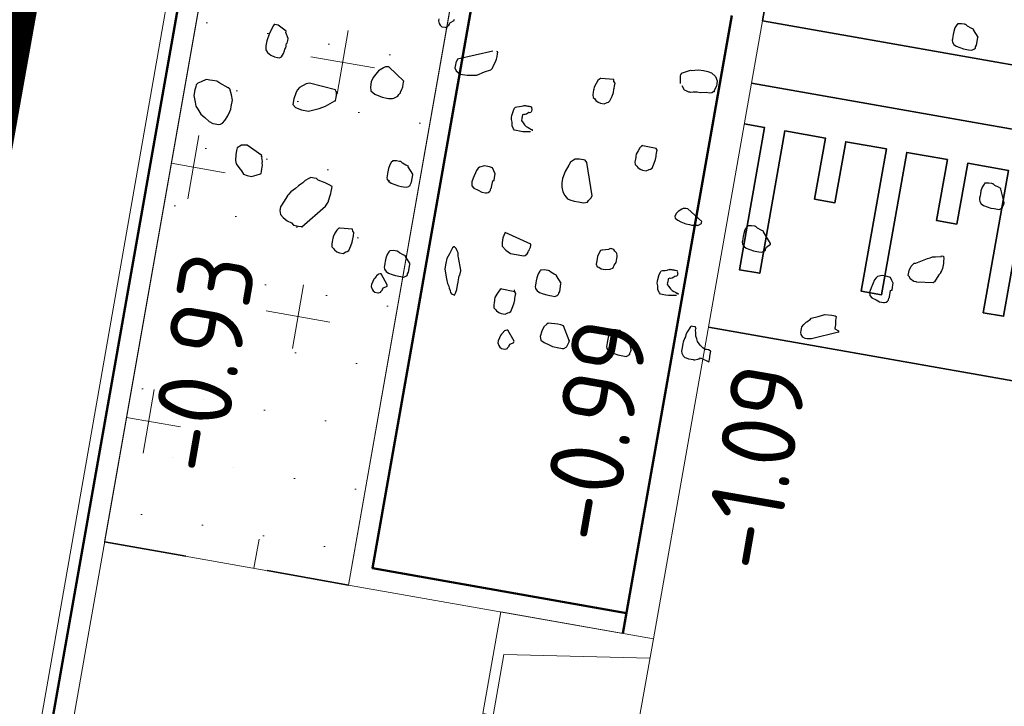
# Model space of a CAD drawing. Header units: metres. Extents: x 2514 to 227642, y 1683 to 852646.
# Tile 159 of 256: x 113813.68 to 113818.45, y 426285.9 to 426289.22. Entities that reach past the tile are written whole.
import ezdxf
from ezdxf.lldxf.tags import DXFTag

# ---------------------------------------------------------------- set-up
doc = ezdxf.new("R2010")
doc.units = ezdxf.units.M
doc.linetypes.add('XX-CENTER', pattern=[8, 5, -1, 1, -1])
doc.linetypes.add('ZZ-HIDDEN-SO', pattern=[4, 2, -2])
for name, color, linetype, lineweight in [('B-WE-KG-GRENS_PERCEEL-GV', 252, 'KG-PERCEEL', 18), ('N-WE-GR-BOMENZAND-A-200', 32, 'Continuous', 18), ('N-WE-GR-BOMENZAND-G', 30, 'Continuous', 35), ('N-WE-GR-BOOM-S', 94, 'Continuous', 25), ('N-WE-KG-WERKGRENS-G', 7, 'XX-CENTER', 35), ('N-WE-VH-DREMPEL_BESTRAAT-G', 1, 'Continuous', 35), ('N-WE-VH-KANTOPSLUITING_ACHTERKANTBAND-G', 1, 'Continuous', 50), ('N-WE-VH-KANTOPSLUITING_ELEMENT_INRIT-S', 2, 'Continuous', 9), ('N-WE-VH-KANTOPSLUITING_OPSLUITBAND_100X200-G', 1, 'Continuous', 18), ('N-WE-VH-KANTOPSLUITING_OPSLUITBAND_150X250-G', 1, 'Continuous', 35), ('N-WE-VH-KANTOPSLUITING_TROTTOIRBAND_130 150-G', 2, 'Continuous', 13), ('N-WE-VH-MATERIAALGRENS-G', 7, 'ZZ-HIDDEN-SO', 35), ('N-WE-VH-NAP-T18', 1, 'Continuous', 18)]:
    doc.layers.add(name, color=color, linetype=linetype, lineweight=lineweight)
doc.styles.add('ISO', font='NLCS-ISO.ttf')
doc.styles.get("Standard").update_dxf_attribs({"font": 'romans'})
tags = doc.linetypes.add('KG-PERCEEL', pattern='A,5.5,-2,["P",Standard,S=1.8,R=0,X=-0.5,Y=-0.9],-2,5.5,-2,[5,NLCS.SHX,S=0.75,R=0,X=0,Y=0],-2', length=19).pattern_tags.tags
tags[6] = DXFTag(74, 10)

# ---------------------------------------------------------------- blocks, each defined once
blk = doc.blocks.new('SGR-BOOM_11')
at = {"flags": 128}
for points in [[(3.492393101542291, -1.059912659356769), (3.436630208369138, -0.9981455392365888), (3.436630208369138, -0.9919229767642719), (3.411754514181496, -0.9857076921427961), (3.374652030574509, -0.9732698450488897), (3.356006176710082, -0.960831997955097), (3.349776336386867, -0.960831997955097), (3.343561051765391, -0.960831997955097), (3.31268840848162, -0.960831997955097), (3.281801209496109, -0.9670545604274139), (3.275571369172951, -0.9670545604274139), (3.275571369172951, -0.9732698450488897), (3.269356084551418, -0.9794851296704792), (3.256925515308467, -1.010161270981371), (3.250710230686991, -1.047474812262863), (3.250710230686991, -1.078565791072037), (3.250710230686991, -1.097218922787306), (3.250710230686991, -1.121679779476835), (3.250710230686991, -1.134110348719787), (3.256925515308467, -1.15277075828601), (3.275571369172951, -1.171423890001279), (3.300243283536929, -1.183861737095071), (3.33754954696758, -1.190077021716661), (3.374652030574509, -1.196292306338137), (3.40553922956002, -1.196292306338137), (3.424185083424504, -1.196292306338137), (3.455072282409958, -1.196292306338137), (3.473732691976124, -1.183861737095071), (3.4799479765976, -1.177639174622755), (3.486163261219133, -1.171423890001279), (3.486163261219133, -1.158986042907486), (3.492393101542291, -1.140332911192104), (3.492393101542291, -1.066127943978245), (3.492393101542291, -1.059912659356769)], [(0.08627157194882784, -2.075551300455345), (-0.03748100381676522, -2.087981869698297), (-0.04369628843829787, -2.087981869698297), (-0.04991157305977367, -2.094204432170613), (-0.06234214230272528, -2.112442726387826), (-0.07458348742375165, -2.143533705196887), (-0.0870140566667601, -2.180839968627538), (-0.0870140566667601, -2.199500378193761), (-0.0870140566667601, -2.211523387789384), (-0.0870140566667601, -2.230176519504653), (-0.0870140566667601, -2.255044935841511), (-0.08079877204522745, -2.279920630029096), (-0.06234214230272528, -2.292358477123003), (-0.04991157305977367, -2.304796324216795), (-0.02503587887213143, -2.316812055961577), (-0.0003785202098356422, -2.323034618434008), (0.03672396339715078, -2.323034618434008), (0.06159965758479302, -2.304796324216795), (0.07404478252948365, -2.298573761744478), (0.08627157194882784, -2.286135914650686), (0.09870214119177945, -2.236391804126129), (0.1049174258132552, -2.199500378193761), (0.1049174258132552, -2.168409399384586), (0.1049174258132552, -2.155971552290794), (0.1049174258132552, -2.137318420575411), (0.1049174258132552, -2.106642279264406), (0.09248685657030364, -2.094204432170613), (0.08627157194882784, -2.075551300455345)], [(-3.121499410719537, -2.162186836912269), (-3.208134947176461, -2.118658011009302), (-3.239022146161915, -2.118658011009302), (-3.245237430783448, -2.118658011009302), (-3.251452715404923, -2.131095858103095), (-3.263897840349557, -2.168409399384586), (-3.276328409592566, -2.21773867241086), (-3.28855519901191, -2.286135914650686), (-3.28855519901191, -2.335465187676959), (-3.282339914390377, -2.372778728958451), (-3.263897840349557, -2.397647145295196), (-3.226780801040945, -2.415892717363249), (-3.189489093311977, -2.428330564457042), (-3.158601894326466, -2.428330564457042), (-3.139941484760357, -2.428330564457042), (-3.121499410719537, -2.415892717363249), (-3.115284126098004, -2.397647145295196), (-3.109054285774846, -2.378994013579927), (-3.10283900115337, -2.354125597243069), (-3.10283900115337, -2.335465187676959), (-3.096623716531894, -2.323034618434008), (-3.096623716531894, -2.304796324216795), (-3.096623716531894, -2.292358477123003), (-3.096623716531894, -2.279920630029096), (-3.090408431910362, -2.27370534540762), (-3.090408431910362, -2.248829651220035), (-3.090408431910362, -2.230176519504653), (-3.121499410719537, -2.174624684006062), (-3.121499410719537, -2.162186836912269)], [(-1.913914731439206, -2.440761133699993), (-2.080985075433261, -2.329249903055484), (-2.112076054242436, -2.335465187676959), (-2.130518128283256, -2.347903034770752), (-2.14296325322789, -2.360340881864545), (-2.173850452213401, -2.385216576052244), (-2.211142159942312, -2.459421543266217), (-2.223587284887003, -2.502943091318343), (-2.223587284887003, -2.552279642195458), (-2.211142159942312, -2.589585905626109), (-2.16782439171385, -2.614046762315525), (-2.09341564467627, -2.632699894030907), (-2.031437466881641, -2.632699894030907), (-1.994349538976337, -2.62647733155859), (-1.981904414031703, -2.620262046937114), (-1.944801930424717, -2.595801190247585), (-1.938586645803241, -2.577148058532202), (-1.92614152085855, -2.558494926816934), (-1.92614152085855, -2.552279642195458), (-1.920144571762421, -2.521188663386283), (-1.913914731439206, -2.50916565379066), (-1.913914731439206, -2.496727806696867), (-1.913914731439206, -2.471852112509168), (-1.913914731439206, -2.4531989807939), (-1.913914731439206, -2.440761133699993)], [(4.018639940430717, -2.595801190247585), (3.962891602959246, -2.471852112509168), (3.962891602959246, -2.465636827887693), (3.93823424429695, -2.459421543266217), (3.900913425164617, -2.44698369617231), (3.882471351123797, -2.434545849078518), (3.876256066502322, -2.434545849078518), (3.870040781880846, -2.434545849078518), (3.839153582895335, -2.434545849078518), (3.808062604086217, -2.440761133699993), (3.801847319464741, -2.440761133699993), (3.801847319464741, -2.44698369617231), (3.795835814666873, -2.4531989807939), (3.783390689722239, -2.484289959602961), (3.777175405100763, -2.521188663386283), (3.777175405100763, -2.552279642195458), (3.777175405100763, -2.570932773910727), (3.777175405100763, -2.595801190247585), (3.777175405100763, -2.608239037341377), (3.783390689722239, -2.62647733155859), (3.801847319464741, -2.645137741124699), (3.826708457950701, -2.657568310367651), (3.86382549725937, -2.663790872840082), (3.900913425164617, -2.670006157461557), (3.932004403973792, -2.670006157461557), (3.950461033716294, -2.670006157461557), (3.981552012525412, -2.670006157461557), (4.000008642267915, -2.657568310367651), (4.006209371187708, -2.651353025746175), (4.012439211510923, -2.645137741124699), (4.012439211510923, -2.632699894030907), (4.018639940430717, -2.614046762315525), (4.018639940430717, -2.602023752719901), (4.018639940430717, -2.595801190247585)], [(-2.55170191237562, -2.638915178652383), (-2.81182685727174, -2.620262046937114), (-2.842714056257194, -2.632699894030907), (-2.898462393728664, -2.676228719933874), (-2.917122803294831, -2.707319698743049), (-2.923338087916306, -2.737995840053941), (-2.935579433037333, -2.793955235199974), (-2.935579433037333, -2.849507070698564), (-2.904692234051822, -2.874375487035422), (-2.842714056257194, -2.886813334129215), (-2.774724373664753, -2.886813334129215), (-2.675439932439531, -2.843284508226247), (-2.619895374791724, -2.812193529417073), (-2.539256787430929, -2.744211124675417), (-2.533041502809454, -2.744211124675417), (-2.533041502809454, -2.725557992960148), (-2.533041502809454, -2.713120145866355), (-2.533041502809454, -2.688659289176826), (-2.539256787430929, -2.657568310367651), (-2.545486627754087, -2.651353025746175), (-2.55170191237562, -2.638915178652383)], [(0.6065214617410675, -2.663790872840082), (0.4765681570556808, -2.657568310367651), (0.4703383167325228, -2.657568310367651), (0.4641230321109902, -2.663790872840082), (0.4516924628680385, -2.68244400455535), (0.4392473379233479, -2.713120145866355), (0.4270205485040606, -2.750433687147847), (0.4270205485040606, -2.769086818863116), (0.4270205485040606, -2.781524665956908), (0.4270205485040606, -2.800177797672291), (0.4270205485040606, -2.824631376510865), (0.4332358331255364, -2.849507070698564), (0.4516924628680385, -2.861944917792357), (0.4641230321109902, -2.874375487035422), (0.488794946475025, -2.886813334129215), (0.513656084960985, -2.893035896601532), (0.5507731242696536, -2.893035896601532), (0.5756342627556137, -2.874375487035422), (0.587861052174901, -2.868160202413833), (0.6003061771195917, -2.85572235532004), (0.6127367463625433, -2.806393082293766), (0.6189520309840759, -2.769086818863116), (0.6189520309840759, -2.737995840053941), (0.6189520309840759, -2.725557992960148), (0.6189520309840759, -2.707319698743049), (0.6189520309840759, -2.676228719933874), (0.6065214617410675, -2.663790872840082), (0.6065214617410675, -2.663790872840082)], [(-3.579567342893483, -2.800177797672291), (-3.666421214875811, -2.769086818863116), (-3.697308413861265, -2.756648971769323), (-3.740626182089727, -2.756648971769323), (-3.765487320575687, -2.756648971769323), (-3.783943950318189, -2.756648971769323), (-3.802589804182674, -2.756648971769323), (-3.845922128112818, -2.787739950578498), (-3.877013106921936, -2.806393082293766), (-3.88923989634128, -2.824631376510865), (-3.88923989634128, -2.843284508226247), (-3.895455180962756, -2.874375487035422), (-3.895455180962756, -2.929927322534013), (-3.870783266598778, -2.992109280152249), (-3.858352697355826, -3.029007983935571), (-3.833477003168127, -3.053876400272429), (-3.796374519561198, -3.097405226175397), (-3.753056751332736, -3.121866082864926), (-3.703509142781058, -3.152957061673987), (-3.666421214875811, -3.165387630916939), (-3.641545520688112, -3.165387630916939), (-3.610658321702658, -3.165387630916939), (-3.592012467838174, -3.159172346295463), (-3.573555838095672, -3.146734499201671), (-3.554895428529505, -3.115643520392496), (-3.536249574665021, -3.066314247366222), (-3.524022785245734, -3.022785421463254), (-3.517807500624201, -2.998331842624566), (-3.517807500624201, -2.973456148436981), (-3.517807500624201, -2.9116890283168), (-3.536249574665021, -2.861944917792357), (-3.56112526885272, -2.806393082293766), (-3.567340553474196, -2.806393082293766), (-3.573555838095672, -2.800177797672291), (-3.579567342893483, -2.800177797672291)], [(0.07404478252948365, -3.220939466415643), (-0.03125116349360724, -2.9116890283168), (-0.04991157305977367, -2.893035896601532), (-0.06836820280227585, -2.893035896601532), (-0.0870140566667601, -2.893035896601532), (-0.1056744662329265, -2.893035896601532), (-0.1489922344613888, -2.899251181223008), (-0.1614228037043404, -2.9116890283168), (-0.1860947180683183, -2.93614988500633), (-0.1985252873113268, -2.967240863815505), (-0.2231972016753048, -3.035223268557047), (-0.2356277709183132, -3.103620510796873), (-0.2356277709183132, -3.146734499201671), (-0.2294124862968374, -3.190263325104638), (-0.2109558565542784, -3.233377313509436), (-0.1860947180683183, -3.264468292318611), (-0.1552075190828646, -3.289343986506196), (-0.1303318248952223, -3.295559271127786), (-0.0870140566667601, -3.301774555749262), (-0.04369628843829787, -3.301774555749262), (0.005836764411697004, -3.301774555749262), (0.04295380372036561, -3.289343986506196), (0.04915453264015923, -3.270683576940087), (0.06781494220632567, -3.245815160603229), (0.07404478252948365, -3.220939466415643)], [(-0.8858455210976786, -3.239592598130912), (-0.8858455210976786, -3.208916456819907), (-0.8858455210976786, -3.17161019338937), (-0.904505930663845, -3.146734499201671), (-0.9229480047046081, -3.121866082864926), (-0.954038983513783, -3.115643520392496), (-1.003572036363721, -3.115643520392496), (-1.046889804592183, -3.134296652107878), (-1.059334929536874, -3.146734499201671), (-1.071561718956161, -3.17161019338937), (-1.090222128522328, -3.252030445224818), (-1.09643741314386, -3.289343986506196), (-1.09643741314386, -3.295559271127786), (-1.090222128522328, -3.326235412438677), (-1.06555021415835, -3.34488854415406), (-1.022028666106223, -3.357326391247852), (-0.9849261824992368, -3.369764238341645), (-0.9478236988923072, -3.369764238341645), (-0.9415938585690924, -3.369764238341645), (-0.9353931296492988, -3.369764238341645), (-0.9229480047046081, -3.363541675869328), (-0.9107212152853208, -3.351103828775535), (-0.904505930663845, -3.34488854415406), (-0.904505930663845, -3.338673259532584), (-0.904505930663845, -3.332450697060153), (-0.904505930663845, -3.320012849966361), (-0.8982760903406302, -3.313797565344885), (-0.8982760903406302, -3.307997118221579), (-0.8982760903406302, -3.245815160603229), (-0.8920608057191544, -3.239592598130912), (-0.8858455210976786, -3.239592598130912)], [(-1.672231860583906, -3.313797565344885), (-1.727994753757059, -3.252030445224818), (-1.727994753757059, -3.245815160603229), (-1.752870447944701, -3.239592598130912), (-1.789972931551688, -3.22716202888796), (-1.808618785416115, -3.214724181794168), (-1.81484862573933, -3.214724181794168), (-1.821063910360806, -3.214724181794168), (-1.85195110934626, -3.214724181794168), (-1.882823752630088, -3.220939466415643), (-1.889053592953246, -3.220939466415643), (-1.889053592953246, -3.22716202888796), (-1.895268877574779, -3.233377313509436), (-1.90769944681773, -3.264468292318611), (-1.913914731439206, -3.301774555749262), (-1.913914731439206, -3.332450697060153), (-1.913914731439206, -3.351103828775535), (-1.913914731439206, -3.375979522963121), (-1.913914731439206, -3.388417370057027), (-1.90769944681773, -3.407070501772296), (-1.889053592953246, -3.425308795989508), (-1.864381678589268, -3.437746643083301), (-1.827075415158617, -3.443969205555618), (-1.789972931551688, -3.450184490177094), (-1.759085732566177, -3.450184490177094), (-1.740439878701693, -3.450184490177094), (-1.709552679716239, -3.450184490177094), (-1.690892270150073, -3.437746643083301), (-1.684676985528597, -3.431531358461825), (-1.678461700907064, -3.425308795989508), (-1.678461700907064, -3.412878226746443), (-1.672231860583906, -3.394632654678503), (-1.672231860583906, -3.320012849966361), (-1.672231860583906, -3.313797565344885)], [(1.16387383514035, -3.28312142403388), (1.009044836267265, -3.184048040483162), (0.9903844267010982, -3.184048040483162), (0.9657270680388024, -3.190263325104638), (0.9532964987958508, -3.196478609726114), (0.9224092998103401, -3.22716202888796), (0.9099641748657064, -3.245815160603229), (0.8975336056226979, -3.276906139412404), (0.9037488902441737, -3.295559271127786), (0.9348398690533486, -3.307997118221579), (0.9657270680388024, -3.320012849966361), (1.015260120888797, -3.332450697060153), (1.052362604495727, -3.332450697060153), (1.077238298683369, -3.332450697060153), (1.126771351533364, -3.326235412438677), (1.133001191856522, -3.326235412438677), (1.16387383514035, -3.301774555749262), (1.16387383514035, -3.295559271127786), (1.16387383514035, -3.289343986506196), (1.16387383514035, -3.28312142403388)], [(1.857831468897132, -3.377638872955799), (1.770773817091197, -3.276906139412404), (1.770773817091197, -3.270683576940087), (1.745898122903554, -3.264468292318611), (1.708795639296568, -3.252030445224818), (1.690149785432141, -3.239592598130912), (1.684138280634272, -3.239592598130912), (1.677908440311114, -3.239592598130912), (1.646817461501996, -3.239592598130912), (1.615944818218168, -3.245815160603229), (1.609729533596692, -3.245815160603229), (1.609729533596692, -3.252030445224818), (1.603499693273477, -3.258253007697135), (1.591069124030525, -3.289343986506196), (1.585057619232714, -3.326235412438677), (1.585057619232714, -3.357326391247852), (1.585057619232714, -3.375979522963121), (1.585057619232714, -3.40085521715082), (1.585057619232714, -3.412878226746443), (1.591069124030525, -3.431531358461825), (1.609729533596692, -3.450184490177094), (1.634590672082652, -3.462622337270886), (1.671693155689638, -3.468837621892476), (1.708795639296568, -3.475060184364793), (1.739682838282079, -3.475060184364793), (1.758343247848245, -3.475060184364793), (1.789434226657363, -3.475060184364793), (1.807876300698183, -3.462622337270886), (1.814091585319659, -3.45639977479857), (1.820321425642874, -3.450184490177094), (1.820321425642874, -3.437746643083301), (1.826522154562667, -3.419093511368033), (1.857831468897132, -3.383854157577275), (1.857831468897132, -3.377638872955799)], [(3.474969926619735, -3.479201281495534), (3.318889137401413, -3.499928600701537), (3.31268840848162, -3.499928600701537), (3.288016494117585, -3.499928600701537), (3.250710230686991, -3.481275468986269), (3.238483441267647, -3.462622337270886), (3.226038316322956, -3.450184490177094), (3.226038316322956, -3.419093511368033), (3.226038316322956, -3.40085521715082), (3.238483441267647, -3.357326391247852), (3.256925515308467, -3.332450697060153), (3.256925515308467, -3.326235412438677), (3.275571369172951, -3.320012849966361), (3.380867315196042, -3.258253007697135), (3.40553922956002, -3.245815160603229), (3.424185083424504, -3.233377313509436), (3.455072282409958, -3.22716202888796), (3.510835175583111, -3.214724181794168), (3.510835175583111, -3.208916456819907), (3.529481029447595, -3.208916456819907), (3.535710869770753, -3.233377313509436), (3.535710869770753, -3.252030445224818), (3.541926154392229, -3.276906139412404), (3.541926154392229, -3.295559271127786), (3.541926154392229, -3.326235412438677), (3.535710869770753, -3.351103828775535), (3.529481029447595, -3.369764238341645), (3.529481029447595, -3.375979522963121), (3.517050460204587, -3.394632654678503), (3.487415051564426, -3.466763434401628), (3.481185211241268, -3.472985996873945), (3.474969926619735, -3.479201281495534)], [(-3.146156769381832, -3.388417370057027), (-3.300985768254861, -3.313797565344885), (-3.356748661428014, -3.326235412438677), (-3.393851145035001, -3.357326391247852), (-3.393851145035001, -3.369764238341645), (-3.393851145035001, -3.38219480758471), (-3.393851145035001, -3.425308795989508), (-3.387635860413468, -3.481275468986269), (-3.375409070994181, -3.512366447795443), (-3.344318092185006, -3.543042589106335), (-3.313430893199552, -3.567918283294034), (-3.28855519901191, -3.599009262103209), (-3.251452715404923, -3.605224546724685), (-3.208134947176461, -3.605224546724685), (-3.164817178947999, -3.586571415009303), (-3.127510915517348, -3.567918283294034), (-3.121499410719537, -3.561695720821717), (-3.121499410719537, -3.543042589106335), (-3.121499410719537, -3.51816689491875), (-3.121499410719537, -3.499928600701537), (-3.121499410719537, -3.481275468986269), (-3.127510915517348, -3.462622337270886), (-3.127510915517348, -3.443969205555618), (-3.133726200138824, -3.425308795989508), (-3.139941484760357, -3.413285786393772), (-3.139941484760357, -3.40085521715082), (-3.146156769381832, -3.40085521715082), (-3.146156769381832, -3.394632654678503), (-3.146156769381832, -3.388417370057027)], [(3.095255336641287, -3.619321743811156), (3.095255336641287, -3.588230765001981), (3.095255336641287, -3.550917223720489), (3.076594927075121, -3.526463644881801), (3.058152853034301, -3.501587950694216), (3.027061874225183, -3.49537266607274), (2.977514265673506, -3.49537266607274), (2.934196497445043, -3.514025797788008), (2.921765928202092, -3.526463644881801), (2.909524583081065, -3.550917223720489), (2.890878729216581, -3.631752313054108), (2.884663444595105, -3.66865101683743), (2.884663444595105, -3.674866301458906), (2.890878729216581, -3.70595728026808), (2.915550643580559, -3.72461768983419), (2.959072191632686, -3.737048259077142), (2.996174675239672, -3.749486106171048), (3.033277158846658, -3.749486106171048), (3.039492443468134, -3.749486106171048), (3.04570772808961, -3.749486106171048), (3.058152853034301, -3.743270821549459), (3.070379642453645, -3.730832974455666), (3.076594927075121, -3.72461768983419), (3.076594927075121, -3.718395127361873), (3.076594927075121, -3.712179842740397), (3.076594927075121, -3.699741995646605), (3.082810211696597, -3.693526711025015), (3.082810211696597, -3.687304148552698), (3.082810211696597, -3.625537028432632), (3.089025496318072, -3.619321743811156), (3.095255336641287, -3.619321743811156)], [(-0.4275738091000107, -3.784725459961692), (-0.6939140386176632, -3.716320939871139), (-0.700129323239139, -3.7474119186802), (-0.7063446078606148, -3.772287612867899), (-0.7063446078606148, -3.815401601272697), (-0.700129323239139, -3.852707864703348), (-0.6568115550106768, -3.883798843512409), (-0.6072785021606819, -3.908674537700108), (-0.5515156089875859, -3.908674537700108), (-0.495752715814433, -3.908674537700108), (-0.4771068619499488, -3.908674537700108), (-0.4648655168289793, -3.902451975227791), (-0.446219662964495, -3.883798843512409), (-0.4400043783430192, -3.86514571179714), (-0.4400043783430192, -3.852707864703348), (-0.4337745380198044, -3.846492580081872), (-0.4337745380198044, -3.834054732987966), (-0.4275738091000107, -3.815401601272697), (-0.4275738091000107, -3.797163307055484), (-0.4275738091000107, -3.790940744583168), (-0.4275738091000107, -3.784725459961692)], [(0.3217246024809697, -3.704297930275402), (0.265976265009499, -3.722543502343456), (0.259746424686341, -3.722543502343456), (0.2473158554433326, -3.728758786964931), (0.234885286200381, -3.766072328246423), (0.2288737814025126, -3.790940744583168), (0.2288737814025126, -3.834054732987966), (0.2288737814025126, -3.86514571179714), (0.2411005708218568, -3.890014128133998), (0.259746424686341, -3.890014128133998), (0.2846221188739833, -3.902451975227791), (0.3217246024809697, -3.902451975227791), (0.3712722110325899, -3.890014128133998), (0.3959295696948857, -3.871360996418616), (0.4021448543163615, -3.846492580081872), (0.4145899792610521, -3.815401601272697), (0.4145899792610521, -3.778502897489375), (0.4145899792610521, -3.759849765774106), (0.4145899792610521, -3.7474119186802), (0.4083601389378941, -3.728758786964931), (0.4021448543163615, -3.722543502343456), (0.3837027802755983, -3.710520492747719), (0.3712722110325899, -3.698082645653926), (0.3526118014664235, -3.69186736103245), (0.3401812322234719, -3.69186736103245), (0.3217246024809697, -3.704297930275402)], [(-2.155393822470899, -3.939350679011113), (-2.279131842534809, -3.951788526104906), (-2.285347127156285, -3.951788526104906), (-2.291576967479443, -3.958003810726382), (-2.304007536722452, -3.976656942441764), (-2.316438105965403, -4.007747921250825), (-2.32867945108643, -4.044646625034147), (-2.32867945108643, -4.063299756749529), (-2.32867945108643, -4.075737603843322), (-2.32867945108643, -4.094390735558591), (-2.32867945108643, -4.118844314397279), (-2.322667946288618, -4.143720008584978), (-2.304007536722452, -4.156157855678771), (-2.291576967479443, -4.168595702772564), (-2.266905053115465, -4.181026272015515), (-2.242029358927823, -4.187248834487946), (-2.204941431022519, -4.187248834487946), (-2.180051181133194, -4.168595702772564), (-2.16782439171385, -4.162373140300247), (-2.155393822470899, -4.149935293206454), (-2.14296325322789, -4.10060602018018), (-2.136733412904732, -4.063299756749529), (-2.136733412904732, -4.032208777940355), (-2.136733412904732, -4.019770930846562), (-2.136733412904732, -4.001532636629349), (-2.136733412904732, -3.970441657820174), (-2.149178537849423, -3.958003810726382), (-2.155393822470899, -3.939350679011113)], [(-1.053119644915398, -4.149935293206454), (-1.09643741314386, -4.032208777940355), (-1.102652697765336, -4.019770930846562), (-1.108867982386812, -3.989094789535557), (-1.121094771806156, -3.970441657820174), (-1.13353989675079, -3.951788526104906), (-1.152185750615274, -3.939350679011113), (-1.158415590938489, -3.939350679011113), (-1.170642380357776, -3.951788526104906), (-1.189302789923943, -4.013970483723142), (-1.207948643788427, -4.063299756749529), (-1.207948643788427, -4.106828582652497), (-1.207948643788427, -4.162373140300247), (-1.195503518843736, -4.205901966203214), (-1.176857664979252, -4.255231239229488), (-1.158415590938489, -4.298760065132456), (-1.139755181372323, -4.323220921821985), (-1.13353989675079, -4.341874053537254), (-1.121094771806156, -4.360527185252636), (-1.115097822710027, -4.379180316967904), (-1.102652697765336, -4.391618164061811), (-1.077777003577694, -4.397833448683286), (-1.071561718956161, -4.397833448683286), (-1.06555021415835, -4.379180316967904), (-1.059334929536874, -4.341874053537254), (-1.059334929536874, -4.298760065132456), (-1.059334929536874, -4.267669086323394), (-1.059334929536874, -4.242800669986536), (-1.059334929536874, -4.230362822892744), (-1.059334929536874, -4.224140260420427), (-1.059334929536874, -4.205901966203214), (-1.053119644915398, -4.199686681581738), (-1.053119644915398, -4.156157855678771), (-1.053119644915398, -4.149935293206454)], [(-1.548493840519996, -4.174810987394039), (-1.604256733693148, -4.113043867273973), (-1.604256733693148, -4.106828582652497), (-1.628914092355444, -4.10060602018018), (-1.666234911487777, -4.088168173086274), (-1.684676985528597, -4.075737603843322), (-1.690892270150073, -4.075737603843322), (-1.697122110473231, -4.075737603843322), (-1.727994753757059, -4.075737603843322), (-1.759085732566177, -4.081952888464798), (-1.765301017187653, -4.081952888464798), (-1.765301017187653, -4.088168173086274), (-1.771530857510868, -4.094390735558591), (-1.783757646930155, -4.125066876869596), (-1.789972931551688, -4.162373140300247), (-1.789972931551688, -4.193464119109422), (-1.789972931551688, -4.21211725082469), (-1.789972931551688, -4.236578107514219), (-1.789972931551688, -4.249015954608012), (-1.783757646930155, -4.267669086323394), (-1.765301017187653, -4.286322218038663), (-1.740439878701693, -4.298760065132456), (-1.703322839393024, -4.304982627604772), (-1.666234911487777, -4.311197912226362), (-1.635143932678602, -4.311197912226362), (-1.6166873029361, -4.311197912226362), (-1.585596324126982, -4.311197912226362), (-1.567154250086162, -4.298760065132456), (-1.560938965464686, -4.29254478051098), (-1.554709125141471, -4.286322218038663), (-1.554709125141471, -4.273891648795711), (-1.548493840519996, -4.255231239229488), (-1.548493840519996, -4.181026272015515), (-1.548493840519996, -4.174810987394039)], [(-0.07458348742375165, -4.106828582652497), (-0.1303318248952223, -4.044646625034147), (-0.1303318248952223, -4.03842406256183), (-0.1552075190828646, -4.032208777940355), (-0.192310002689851, -4.019770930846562), (-0.2109558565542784, -4.007747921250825), (-0.2171856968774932, -4.007747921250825), (-0.2231972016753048, -4.007747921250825), (-0.2542881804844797, -4.007747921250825), (-0.2851608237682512, -4.013970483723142), (-0.2913906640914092, -4.013970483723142), (-0.2913906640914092, -4.019770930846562), (-0.2976059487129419, -4.025986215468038), (-0.3100365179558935, -4.057077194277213), (-0.3162518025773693, -4.094390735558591), (-0.3162518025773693, -4.125066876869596), (-0.3162518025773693, -4.143720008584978), (-0.3162518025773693, -4.168595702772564), (-0.3162518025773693, -4.181026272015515), (-0.3100365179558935, -4.199686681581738), (-0.2913906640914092, -4.217924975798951), (-0.2667187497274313, -4.230362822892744), (-0.2294124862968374, -4.236578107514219), (-0.192310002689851, -4.242800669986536), (-0.1614228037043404, -4.242800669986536), (-0.1427769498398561, -4.242800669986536), (-0.1118897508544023, -4.242800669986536), (-0.0932293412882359, -4.230362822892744), (-0.0870140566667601, -4.224140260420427), (-0.08079877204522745, -4.217924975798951), (-0.08079877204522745, -4.205901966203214), (-0.07458348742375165, -4.187248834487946), (-0.07458348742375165, -4.113043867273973), (-0.07458348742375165, -4.106828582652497)], [(-1.730483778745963, -4.414004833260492), (-1.806551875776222, -4.319487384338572), (-1.812767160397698, -4.319487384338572), (-1.818778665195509, -4.319487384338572), (-1.8312237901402, -4.325709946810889), (-1.837439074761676, -4.331925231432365), (-1.849869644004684, -4.344363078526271), (-1.849869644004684, -4.350578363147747), (-1.862314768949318, -4.368816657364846), (-1.868326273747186, -4.381254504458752), (-1.874541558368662, -4.406130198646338), (-1.880756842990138, -4.437221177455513), (-1.880756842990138, -4.455459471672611), (-1.868326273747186, -4.480335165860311), (-1.856099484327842, -4.492765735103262), (-1.837439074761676, -4.505203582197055), (-1.806551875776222, -4.505203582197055), (-1.800336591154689, -4.505203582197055), (-1.781676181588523, -4.492765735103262), (-1.781676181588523, -4.486550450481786), (-1.775460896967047, -4.480335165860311), (-1.769245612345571, -4.467897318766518), (-1.769245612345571, -4.461674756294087), (-1.76323410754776, -4.449651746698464), (-1.730483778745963, -4.426442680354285), (-1.730483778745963, -4.420220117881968), (-1.730483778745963, -4.414004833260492)], [(0.7056021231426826, -4.620448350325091), (0.6498392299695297, -4.496914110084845), (0.6498392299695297, -4.490698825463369), (0.6251818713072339, -4.484476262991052), (0.587861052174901, -4.472038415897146), (0.569418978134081, -4.459607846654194), (0.5632036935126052, -4.459607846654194), (0.5569738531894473, -4.459607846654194), (0.5261012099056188, -4.459607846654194), (0.4950102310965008, -4.46582313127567), (0.488794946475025, -4.46582313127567), (0.488794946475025, -4.472038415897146), (0.4827834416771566, -4.478260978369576), (0.4703383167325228, -4.509351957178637), (0.4641230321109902, -4.546243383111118), (0.4641230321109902, -4.577334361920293), (0.4641230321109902, -4.595987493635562), (0.4641230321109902, -4.620448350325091), (0.4641230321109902, -4.632886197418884), (0.4703383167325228, -4.651539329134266), (0.488794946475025, -4.670192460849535), (0.513656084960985, -4.682630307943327), (0.5507731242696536, -4.688845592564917), (0.587861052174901, -4.695068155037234), (0.6189520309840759, -4.695068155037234), (0.6374086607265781, -4.695068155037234), (0.6684996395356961, -4.695068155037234), (0.6869417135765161, -4.682630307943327), (0.6931569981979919, -4.676415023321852), (0.6993868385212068, -4.670192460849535), (0.6993868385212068, -4.657754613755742), (0.7056021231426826, -4.63910148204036), (0.7056021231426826, -4.626663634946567), (0.7056021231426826, -4.620448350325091)], [(-0.4267295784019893, -4.739011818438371), (-0.5027976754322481, -4.644079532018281), (-0.5090275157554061, -4.644079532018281), (-0.5152428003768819, -4.644079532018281), (-0.5276733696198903, -4.650294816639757), (-0.5338886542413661, -4.656517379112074), (-0.5461299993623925, -4.668947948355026), (-0.5461299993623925, -4.675170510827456), (-0.5585605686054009, -4.693823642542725), (-0.5647758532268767, -4.706261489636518), (-0.5710056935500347, -4.731129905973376), (-0.5772209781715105, -4.761806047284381), (-0.5772209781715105, -4.78046645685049), (-0.5647758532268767, -4.805334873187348), (-0.5523452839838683, -4.817772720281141), (-0.5338886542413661, -4.830210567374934), (-0.5027976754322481, -4.830210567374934), (-0.4965823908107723, -4.830210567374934), (-0.4781403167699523, -4.817772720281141), (-0.4781403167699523, -4.811557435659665), (-0.4719250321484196, -4.805334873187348), (-0.4657097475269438, -4.792897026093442), (-0.4657097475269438, -4.786681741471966), (-0.4594799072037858, -4.774243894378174), (-0.4267295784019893, -4.751442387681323), (-0.4267295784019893, -4.745227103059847), (-0.4267295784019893, -4.739011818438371)]]:
    blk.add_lwpolyline(points, close=True, dxfattribs=at)
for points in [[(-1.684676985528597, -1.79075444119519), (-1.684676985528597, -1.808992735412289), (-1.672231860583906, -1.833868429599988), (-1.660005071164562, -1.846306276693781), (-1.641359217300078, -1.858736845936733), (-1.610472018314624, -1.858736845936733), (-1.604256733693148, -1.858736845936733), (-1.585596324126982, -1.846306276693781), (-1.585596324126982, -1.840083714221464), (-1.579381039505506, -1.833868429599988), (-1.573165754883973, -1.821430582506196), (-1.573165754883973, -1.815215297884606), (-1.567154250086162, -1.803192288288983), (-1.534403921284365, -1.779975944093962), (-1.534403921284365, -1.773760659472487), (-1.534403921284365, -1.76753809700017)], [(0.7304778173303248, -2.001346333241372), (0.7180326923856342, -1.932941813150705), (0.7180326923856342, -1.92672652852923), (0.7180326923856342, -1.914288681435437), (0.7242479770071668, -1.908073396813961), (0.7242479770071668, -1.9022656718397), (0.7304778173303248, -1.896050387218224), (0.8046827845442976, -1.858736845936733), (0.8108835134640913, -1.858736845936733), (0.8790915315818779, -1.840083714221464), (0.928624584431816, -1.840083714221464), (0.9719423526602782, -1.840083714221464), (1.009044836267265, -1.846306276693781), (1.052362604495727, -1.877397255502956), (1.077238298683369, -1.914288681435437), (1.077238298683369, -1.945379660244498), (1.077238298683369, -1.96403279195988), (1.064793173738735, -2.013369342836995), (1.064793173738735, -2.025799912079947), (1.058592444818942, -2.025799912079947), (1.046147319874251, -2.038237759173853), (1.027705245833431, -2.04446032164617), (0.9903844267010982, -2.04446032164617), (0.9348398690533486, -2.056890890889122), (0.9037488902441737, -2.056890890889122), (0.8666464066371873, -2.063113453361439), (0.841770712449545, -2.069328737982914), (0.8357737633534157, -2.069328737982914), (0.823328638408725, -2.069328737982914), (0.7984529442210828, -2.063113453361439), (0.7800108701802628, -2.056890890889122), (0.7518164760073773, -2.021243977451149)], [(-1.115097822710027, -2.007561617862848), (-1.436982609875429, -2.143533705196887), (-1.44941317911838, -2.180839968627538), (-1.44941317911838, -2.199500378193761), (-1.44941317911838, -2.230176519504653), (-1.430767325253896, -2.255044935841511), (-1.387449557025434, -2.279920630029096), (-1.319459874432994, -2.279920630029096), (-1.226390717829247, -2.261267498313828), (-1.158415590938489, -2.21773867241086), (-1.102652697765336, -2.187062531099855), (-1.090222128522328, -2.168409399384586), (-1.084006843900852, -2.143533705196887), (-1.071561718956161, -2.112442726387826), (-1.06555021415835, -2.075551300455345), (-1.06555021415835, -2.050675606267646), (-1.06555021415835, -2.025799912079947), (-1.06555021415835, -2.007561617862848), (-1.071561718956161, -2.007561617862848), (-1.071561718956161, -2.001346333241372), (-1.071561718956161, -1.995123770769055)], [(-0.6195052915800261, -2.713120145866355), (-0.6939140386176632, -2.725557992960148), (-0.724801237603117, -2.725557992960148), (-0.755892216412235, -2.725557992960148), (-0.774334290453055, -2.725557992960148), (-0.7867648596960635, -2.713120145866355), (-0.8054252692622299, -2.688659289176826), (-0.8116405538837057, -2.651353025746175), (-0.8238673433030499, -2.62647733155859), (-0.8238673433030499, -2.608239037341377), (-0.8238673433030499, -2.589585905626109), (-0.8178558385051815, -2.539841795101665), (-0.8116405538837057, -2.514966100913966), (-0.8054252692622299, -2.502943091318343), (-0.7929801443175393, -2.496727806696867), (-0.7683227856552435, -2.490512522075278), (-0.749662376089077, -2.484289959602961), (-0.7372318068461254, -2.478074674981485), (-0.7310165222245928, -2.478074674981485), (-0.724801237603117, -2.471852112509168), (-0.718571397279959, -2.471852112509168), (-0.7125744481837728, -2.471852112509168), (-0.7063446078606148, -2.471852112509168), (-0.700129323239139, -2.471852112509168), (-0.6876841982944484, -2.471852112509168), (-0.6814834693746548, -2.471852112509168), (-0.6752536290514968, -2.471852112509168), (-0.6690383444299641, -2.471852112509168), (-0.6568115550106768, -2.471852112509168), (-0.6505962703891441, -2.478074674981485), (-0.6505962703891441, -2.484289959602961), (-0.6443664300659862, -2.496727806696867), (-0.6443664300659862, -2.502943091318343), (-0.6443664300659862, -2.514966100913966), (-0.6505962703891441, -2.527403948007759), (-0.6630268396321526, -2.533619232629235), (-0.6690383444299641, -2.533619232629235), (-0.6752536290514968, -2.539841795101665), (-0.6876841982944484, -2.552279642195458), (-0.700129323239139, -2.558494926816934), (-0.7125744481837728, -2.558494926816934), (-0.724801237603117, -2.56471021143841), (-0.724801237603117, -2.570932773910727), (-0.724801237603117, -2.577148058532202), (-0.724801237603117, -2.589585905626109), (-0.724801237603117, -2.595801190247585), (-0.724801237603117, -2.602023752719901), (-0.724801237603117, -2.620262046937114), (-0.7063446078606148, -2.638915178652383), (-0.6876841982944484, -2.657568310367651), (-0.6690383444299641, -2.670006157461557), (-0.6505962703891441, -2.676228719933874), (-0.6319358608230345, -2.68244400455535), (-0.6195052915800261, -2.688659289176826), (-0.6134937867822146, -2.688659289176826), (-0.6072785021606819, -2.688659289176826), (-0.6072785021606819, -2.694881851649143), (-0.6072785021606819, -2.701097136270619)], [(-2.64455273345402, -4.001532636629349), (-2.452621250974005, -3.766072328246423), (-2.433960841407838, -3.722543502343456), (-2.427760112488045, -3.666991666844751), (-2.421734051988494, -3.63590068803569), (-2.421734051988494, -3.617247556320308), (-2.421734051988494, -3.586571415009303), (-2.421734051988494, -3.567918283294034), (-2.452621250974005, -3.555480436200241), (-2.495939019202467, -3.543042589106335), (-2.564132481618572, -3.530604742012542), (-2.582589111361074, -3.51816689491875), (-2.58880439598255, -3.51816689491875), (-2.607464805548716, -3.51816689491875), (-2.638337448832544, -3.51816689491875), (-2.656997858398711, -3.530604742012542), (-2.687870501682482, -3.555480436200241), (-2.706530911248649, -3.580348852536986), (-2.725191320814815, -3.599009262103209), (-2.743633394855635, -3.617247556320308), (-2.768509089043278, -3.648338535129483), (-2.805611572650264, -3.685644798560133), (-2.824257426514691, -3.716320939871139), (-2.830283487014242, -3.722543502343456), (-2.842714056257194, -3.759849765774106), (-2.86137446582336, -3.797163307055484), (-2.87981653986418, -3.846492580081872), (-2.87981653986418, -3.883798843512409), (-2.867589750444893, -3.920697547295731), (-2.836498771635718, -3.945565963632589), (-2.793166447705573, -3.970441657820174), (-2.749848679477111, -3.982879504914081), (-2.725191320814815, -4.001532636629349), (-2.69410034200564, -4.001532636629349), (-2.675439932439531, -4.001532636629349), (-2.650782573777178, -4.001532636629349), (-2.64455273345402, -4.001532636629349), (-2.638337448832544, -4.001532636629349)], [(1.046147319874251, -4.032208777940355), (0.9719423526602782, -4.044646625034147), (0.9408513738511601, -4.044646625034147), (0.9099641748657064, -4.044646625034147), (0.8913183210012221, -4.044646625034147), (0.8790915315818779, -4.032208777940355), (0.8604311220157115, -4.007747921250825), (0.8542158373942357, -3.970441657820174), (0.841770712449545, -3.945565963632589), (0.841770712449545, -3.926912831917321), (0.841770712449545, -3.908674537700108), (0.8480005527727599, -3.858923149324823), (0.8542158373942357, -3.834054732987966), (0.8604311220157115, -3.821616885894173), (0.8728616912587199, -3.815401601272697), (0.8975336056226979, -3.80959387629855), (0.9161794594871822, -3.803378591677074), (0.928624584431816, -3.797163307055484), (0.9348398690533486, -3.797163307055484), (0.9408513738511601, -3.790940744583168), (0.9470666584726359, -3.790940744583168), (0.9532964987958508, -3.790940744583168), (0.9595117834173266, -3.790940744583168), (0.9657270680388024, -3.790940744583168), (0.9781576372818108, -3.790940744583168), (0.9843874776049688, -3.790940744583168), (0.9903844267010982, -3.790940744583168), (0.996614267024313, -3.790940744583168), (1.009044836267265, -3.790940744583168), (1.015260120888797, -3.797163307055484), (1.015260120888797, -3.803378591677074), (1.021475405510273, -3.815401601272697), (1.021475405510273, -3.821616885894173), (1.021475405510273, -3.834054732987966), (1.015260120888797, -3.846492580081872), (1.002829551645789, -3.852707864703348), (0.996614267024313, -3.852707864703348), (0.9903844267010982, -3.858923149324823), (0.9781576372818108, -3.871360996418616), (0.9657270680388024, -3.877583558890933), (0.9532964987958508, -3.877583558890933), (0.9408513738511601, -3.883798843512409), (0.9408513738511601, -3.890014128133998), (0.9408513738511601, -3.896236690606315), (0.9408513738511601, -3.908674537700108), (0.9408513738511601, -3.914889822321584), (0.9408513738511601, -3.920697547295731), (0.9408513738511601, -3.939350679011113), (0.9595117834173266, -3.958003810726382), (0.9781576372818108, -3.976656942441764), (0.996614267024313, -3.989094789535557), (1.015260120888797, -3.995310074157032), (1.033920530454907, -4.001532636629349), (1.046147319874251, -4.007747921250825), (1.052362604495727, -4.007747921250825), (1.058592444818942, -4.007747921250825), (1.058592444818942, -4.013970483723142), (1.058592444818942, -4.019770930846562)], [(2.653751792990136, -4.108073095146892), (2.408546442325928, -4.217924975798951), (2.3776737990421, -4.224140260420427), (2.365228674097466, -4.224140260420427), (2.346582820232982, -4.224140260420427), (2.321910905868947, -4.217924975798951), (2.303250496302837, -4.193464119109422), (2.297049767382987, -4.174810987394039), (2.297049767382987, -4.156157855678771), (2.297049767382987, -4.137504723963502), (2.297049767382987, -4.118844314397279), (2.309480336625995, -4.094390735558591), (2.328140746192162, -4.069515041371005), (2.334341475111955, -4.063299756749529), (2.365228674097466, -4.032208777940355), (2.371458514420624, -4.019770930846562), (2.43342213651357, -3.995310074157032), (2.495196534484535, -3.964219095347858), (2.563389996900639, -3.958003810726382), (2.59427719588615, -3.958003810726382), (2.606707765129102, -3.964219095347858), (2.606707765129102, -4.001532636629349), (2.612923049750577, -4.044646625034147), (2.612923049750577, -4.075737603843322), (2.612923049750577, -4.081952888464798), (2.653751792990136, -4.0956352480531), (2.653751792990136, -4.101850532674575), (2.653751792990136, -4.108073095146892), (2.653751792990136, -4.114288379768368)], [(-0.501982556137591, -4.267669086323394), (-0.6319358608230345, -4.261453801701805), (-0.6381511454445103, -4.261453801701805), (-0.6443664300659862, -4.267669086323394), (-0.6568115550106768, -4.286322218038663), (-0.6690383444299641, -4.316998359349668), (-0.6814834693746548, -4.35431190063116), (-0.6814834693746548, -4.372965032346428), (-0.6814834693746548, -4.385402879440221), (-0.6814834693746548, -4.404056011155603), (-0.6814834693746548, -4.428516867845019), (-0.6752536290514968, -4.453385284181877), (-0.6568115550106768, -4.46582313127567), (-0.6443664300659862, -4.478260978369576), (-0.6195052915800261, -4.490698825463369), (-0.5948333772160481, -4.496914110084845), (-0.5577308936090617, -4.496914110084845), (-0.5328551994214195, -4.478260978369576), (-0.520424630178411, -4.472038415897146), (-0.5081978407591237, -4.459607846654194), (-0.495752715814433, -4.410271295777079), (-0.4895374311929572, -4.372965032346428), (-0.4895374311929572, -4.341874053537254), (-0.4895374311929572, -4.329436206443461), (-0.4895374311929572, -4.311197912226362), (-0.4895374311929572, -4.280106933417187), (-0.501982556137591, -4.267669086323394), (-0.5081978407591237, -4.249015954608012)], [(1.380681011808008, -4.595987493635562), (1.374465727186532, -4.595987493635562), (1.380681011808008, -4.58355692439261), (1.467331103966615, -4.608425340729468), (1.467331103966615, -4.602210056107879), (1.467331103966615, -4.58355692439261), (1.467331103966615, -4.564896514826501), (1.467331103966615, -4.552465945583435), (1.467331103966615, -4.521374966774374), (1.467331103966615, -4.50312939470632), (1.461115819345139, -4.50312939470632), (1.442455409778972, -4.496914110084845), (1.42399878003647, -4.496914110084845), (1.411568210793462, -4.496914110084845), (1.386910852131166, -4.484476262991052), (1.355819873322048, -4.46582313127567), (1.324932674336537, -4.434732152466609), (1.312502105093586, -4.410271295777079), (1.300056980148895, -4.385402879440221), (1.293841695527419, -4.35431190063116), (1.287830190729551, -4.329436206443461), (1.287830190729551, -4.316998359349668), (1.287830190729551, -4.304982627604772), (1.281614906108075, -4.304982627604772), (1.281614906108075, -4.298760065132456), (1.250523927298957, -4.298760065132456), (1.238078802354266, -4.298760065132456), (1.232067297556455, -4.304982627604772), (1.213421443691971, -4.35431190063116), (1.20097631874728, -4.385402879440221), (1.20097631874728, -4.410271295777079), (1.194761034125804, -4.428516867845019), (1.188545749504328, -4.46582313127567), (1.188545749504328, -4.478260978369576), (1.188545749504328, -4.521374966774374), (1.188545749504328, -4.552465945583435), (1.194761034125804, -4.571119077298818), (1.213421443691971, -4.595987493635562), (1.232067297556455, -4.608425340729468), (1.244294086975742, -4.608425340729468), (1.269169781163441, -4.614647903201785), (1.293841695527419, -4.614647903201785), (1.312502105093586, -4.614647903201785), (1.318702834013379, -4.614647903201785), (1.331147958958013, -4.614647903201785), (1.355819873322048, -4.602210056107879), (1.362035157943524, -4.602210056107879), (1.362035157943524, -4.595987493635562), (1.374465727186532, -4.595987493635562)], [(0.09870214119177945, -4.63910148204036), (0.01828188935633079, -4.509351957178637), (-0.006593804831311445, -4.50312939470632), (-0.03748100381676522, -4.50312939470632), (-0.06836820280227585, -4.50312939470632), (-0.1303318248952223, -4.509351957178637), (-0.1427769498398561, -4.521374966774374), (-0.1674343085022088, -4.552465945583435), (-0.1798648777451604, -4.595987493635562), (-0.1860947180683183, -4.651539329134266), (-0.1736641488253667, -4.682630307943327), (-0.1365471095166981, -4.70128343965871), (-0.0870140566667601, -4.713721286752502), (-0.04991157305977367, -4.725744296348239), (0.01206660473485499, -4.725744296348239), (0.03071245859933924, -4.725744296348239), (0.04915453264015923, -4.725744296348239), (0.06159965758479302, -4.725744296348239), (0.08024551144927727, -4.707506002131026), (0.08627157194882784, -4.70128343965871), (0.09870214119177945, -4.651539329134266), (0.09870214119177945, -4.63910148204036), (0.1049174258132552, -4.63910148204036)]]:
    blk.add_lwpolyline(points, dxfattribs=at)
blk = doc.blocks.new('N-SVH-INRITELEMENT_130 150_180X750X500_RECHTS')
for p, q in [((0, 0), (0, 0.75)), ((0.5, 0.75), (0, 0.75)), ((0.5, 0), (0.5, 0.75)), ((0.3, 0.7000000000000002), (0, 0.7000000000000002)), ((0.4052631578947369, 0), (0.3, 0.7000000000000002)), ((0.5, 0), (0, 0))]:
    blk.add_line(p, q)

msp = doc.modelspace()

# ---------------------------------------------------------------- hatches: boundary and pattern name
at = {"layer": 'N-WE-GR-BOMENZAND-A-200', "lineweight": 5, "ltscale": 0.2}
h = msp.add_hatch(dxfattribs=at)
h.set_pattern_fill('AGR-BOMENZAND-SO', color=252, scale=0.2, pattern_type=2)
h.set_pattern_definition([(350.0500476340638, (0, 0), (0.1503322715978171, 0.2782089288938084), [0, -0.3]), (350.0500476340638, (0, 0), (0.7235918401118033, 0.5076069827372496), [0.3125, -0.9375]), (80.05004763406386, (0.1269017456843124, -0.1808979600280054), (-0.5076069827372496, 0.7235918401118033), [0.3124999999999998, -0.9374999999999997])])
h.paths.add_polyline_path([(113815.2765229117, 426286.486483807), (113814.0947811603, 426286.6950178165), (113815.4953144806, 426294.631702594), (113816.677056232, 426294.4231685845)])

# ---------------------------------------------------------------- linework, layer by layer
at = {"layer": 'B-WE-KG-GRENS_PERCEEL-GV', "ltscale": 0.2}
msp.add_lwpolyline([(113801.6000000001, 426285.6070000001), (113801.5780000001, 426285.4790000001), (113807.4000000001, 426284.4650000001), (113807.3760000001, 426284.3270000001), (113813.3380000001, 426283.2800000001), (113813.3650000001, 426283.4360000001), (113815.4090000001, 426295.0740000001), (113815.4150000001, 426295.1080000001)], dxfattribs=at)
at = {"layer": 'N-WE-GR-BOMENZAND-G', "lineweight": 5, "ltscale": 0.2, "flags": 128}
msp.add_lwpolyline([(113815.2765229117, 426286.486483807), (113814.0947811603, 426286.6950178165), (113815.4953144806, 426294.631702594), (113816.677056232, 426294.4231685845)], close=True, dxfattribs=at)
at = {"layer": 'N-WE-KG-WERKGRENS-G', "ltscale": 0.5, "const_width": 0.2, "flags": 128}
msp.add_lwpolyline([(113796.5600099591, 426314.1185901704), (113817.4283709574, 426310.308404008), (113808.5437651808, 426260.6199579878), (113786.0695404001, 426264.6384903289), (113790.1358045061, 426286.8001435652), (113791.9153390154, 426286.4736310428)], close=True, dxfattribs=at)
at = {"layer": 'N-WE-VH-DREMPEL_BESTRAAT-G'}
for points in [[(113823.1908521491, 426288.1777824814), (113822.0082229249, 426288.3860232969), (113820.8264043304, 426288.5941213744), (113819.644585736, 426288.8022194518), (113817.2817587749, 426289.2182729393)], [(113823.136971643, 426287.8765291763), (113821.9551530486, 426288.0846272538), (113820.7733344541, 426288.2927253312), (113819.5915158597, 426288.5008234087), (113817.228576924, 426288.916896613)], [(113817.1938212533, 426288.719939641), (113817.2916805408, 426288.7027082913), (113817.1702899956, 426288.0133141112), (113817.2687748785, 426287.9959726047), (113817.3901654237, 426288.6853667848), (113817.5871351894, 426288.6506837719), (113817.53511067, 426288.3552291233), (113817.6335955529, 426288.3378876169), (113817.6856200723, 426288.6333422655), (113817.882589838, 426288.5986592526), (113817.7611992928, 426287.9092650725), (113817.8596841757, 426287.891923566), (113817.9810747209, 426288.5813177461), (113818.1780444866, 426288.5466347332), (113818.1260199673, 426288.2511800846), (113818.2245048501, 426288.2338385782)], [(113818.2245048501, 426288.2338385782), (113818.2765293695, 426288.5292932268), (113818.4734991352, 426288.4946102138), (113818.35210859, 426287.8052160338), (113818.4505934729, 426287.7878745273), (113818.5719840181, 426288.4772687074)], [(113822.9288735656, 426286.6947105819), (113821.7470549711, 426286.9028086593), (113820.5652363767, 426287.1109067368), (113819.3834177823, 426287.3190048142), (113817.0200429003, 426287.7351547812)]]:
    msp.add_lwpolyline(points, dxfattribs=at)
at = {"layer": 'N-WE-VH-KANTOPSLUITING_ACHTERKANTBAND-G', "ltscale": 0.2}
for points in [[(113786.4570166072, 426271.0399890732), (113789.3843718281, 426287.7371354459), (113791.3252512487, 426287.396859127), (113796.1278924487, 426314.7903242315), (113818.2632326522, 426310.8926687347), (113809.2127506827, 426259.6044762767)], [(113817.134041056, 426289.2443396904), (113816.6060198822, 426286.2520955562)]]:
    msp.add_lwpolyline(points, dxfattribs=at)
at = {"layer": 'N-WE-VH-KANTOPSLUITING_ACHTERKANTBAND-G', "ltscale": 0.2, "flags": 128}
msp.add_lwpolyline([(113817.9892186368, 426294.0905470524), (113816.7581628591, 426294.30734617), (113815.3923820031, 426286.5676001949), (113816.6233977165, 426286.3505740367)], dxfattribs=at)
at = {"layer": 'N-WE-VH-KANTOPSLUITING_OPSLUITBAND_100X200-G'}
msp.add_line((113816.677056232, 426294.4231685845), (113815.2765229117, 426286.486483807), dxfattribs=at)
at = {"layer": 'N-WE-VH-KANTOPSLUITING_OPSLUITBAND_100X200-G', "ltscale": 0.2}
msp.add_lwpolyline([(113786.3585316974, 426271.0573305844), (113789.3031428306, 426287.8529018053), (113791.2440222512, 426287.5126254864), (113796.0466762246, 426314.906163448), (113818.3790953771, 426310.973805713), (113809.2938705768, 426259.4887290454)], dxfattribs=at)
at = {"layer": 'N-WE-VH-KANTOPSLUITING_OPSLUITBAND_100X200-G', "ltscale": 0.2, "flags": 128}
msp.add_lwpolyline([(113815.2765229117, 426286.486483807), (113816.6060198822, 426286.2520955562)], dxfattribs=at)
at = {"layer": 'N-WE-VH-KANTOPSLUITING_OPSLUITBAND_150X250-G', "ltscale": 0.2, "flags": 128}
msp.add_lwpolyline([(113817.2817587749, 426289.2182729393), (113819.5402363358, 426302.0168434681), (113820.9574323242, 426308.0651014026, 0.4306726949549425), (113818.5567894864, 426311.7040550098)], format="xyb", dxfattribs=at)
at = {"layer": 'N-WE-VH-KANTOPSLUITING_TROTTOIRBAND_130 150-G', "ltscale": 0.2}
msp.add_lwpolyline([(113817.2817587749, 426289.2182729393), (113816.7537417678, 426286.2260524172)], dxfattribs=at)
at = {"layer": 'N-WE-VH-MATERIAALGRENS-G', "ltscale": 0.2, "flags": 128}
msp.add_lwpolyline([(113815.2765229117, 426286.486483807), (113814.0947811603, 426286.6950178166)], dxfattribs=at)

# ---------------------------------------------------------------- block references
at = {"layer": 'N-WE-GR-BOOM-S', "ltscale": 0.2, "xscale": 0.5, "yscale": 0.5, "rotation": 350.0500476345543}
msp.add_blockref('SGR-BOOM_11', (113816.6982721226, 426289.9638975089), dxfattribs=at)
at = {"layer": 'N-WE-VH-KANTOPSLUITING_ELEMENT_INRIT-S', "ltscale": 0.2, "rotation": 79.9924270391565}
msp.add_blockref('N-SVH-INRITELEMENT_130 150_180X750X500_RECHTS', (113816.6668525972, 426285.7336600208), dxfattribs=at)

# ---------------------------------------------------------------- texts
at = {"layer": 'N-WE-VH-NAP-T18', "style": 'ISO'}
for s, p in [('-0.93', (113814.6507968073, 426287.0061252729)), ('-0.99', (113816.5501711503, 426286.6729247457)), ('-1.09', (113817.3338403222, 426286.5354484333))]:
    msp.add_text(s, height=0.36, rotation=80.10862630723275, dxfattribs=at).set_placement(p)

doc.saveas('drawing.dxf')
